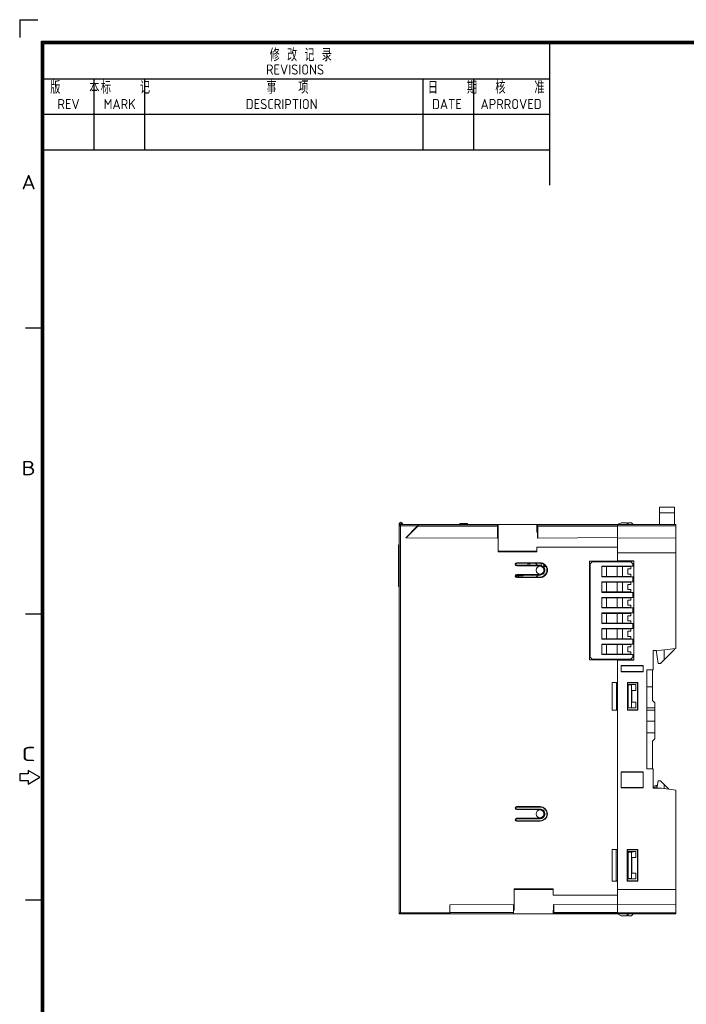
# Model space of a CAD drawing. Extents: x 0 to 555, y 0 to 389.
# Tile 6 of 21: x 0 to 171, y 136 to 389. Entities that reach past the tile are written whole.
import ezdxf
from ezdxf.enums import TextEntityAlignment as Align

# ---------------------------------------------------------------- set-up
doc = ezdxf.new("R2010")
doc.units = 0
doc.header["$LTSCALE"] = 23.1
doc.header["$MEASUREMENT"] = 0
doc.layers.get('0').update_dxf_attribs({"linetype": 'CONTINUOUS'})
doc.styles.get("Standard").update_dxf_attribs({"font": 'isocp3.shx', "bigfont": 'gbcbig.shx'})

# ---------------------------------------------------------------- blocks, each defined once
blk = doc.blocks.new('A3')
for p, q in [((226.88, 299.35), (226.88, 295.81)), ((226.88, 299.35), (230.41, 299.35)), ((231.12, 4.24), (231.12, 295.1)), ((231.12, 295.1), (649.67, 295.1)), ((231.35, 4.47), (231.35, 294.88)), ((231.35, 294.88), (649.45, 294.88)), ((231.57, 4.69), (231.57, 294.65)), ((231.57, 294.65), (649.22, 294.65)), ((331.57, 266.65), (331.57, 294.65)), ((231.57, 287.65), (331.57, 287.65)), ((241.57, 273.65), (241.57, 287.65)), ((251.57, 273.65), (251.57, 287.65)), ((306.57, 273.65), (306.57, 287.65)), ((316.57, 273.65), (316.57, 287.65)), ((231.57, 280.65), (331.57, 280.65)), ((231.57, 273.65), (331.57, 273.65)), ((231.35, 238.38), (227.96, 238.38)), ((231.35, 181.88), (227.96, 181.88)), ((226.83, 150.35), (226.83, 149)), ((228.52, 150.35), (226.83, 150.35)), ((228.52, 151.03), (228.52, 150.35)), ((230.78, 149.67), (228.52, 151.03)), ((226.83, 149), (228.52, 149)), ((228.52, 148.32), (230.78, 149.67)), ((228.52, 149), (228.52, 148.32)), ((231.35, 125.38), (227.96, 125.38))]:
    blk.add_line(p, q)
for s, height, p in [('修 改 记 录', 2.5, (276.22, 291.14)), ('REVISIONS', 2, (275.49, 288.5)), ('版    本', 2.5, (232.86, 284.71)), ('标    记', 2.5, (242.86, 284.71)), ('事   项', 2.5, (275.57, 284.71)), ('日    期', 2.5, (307.47, 284.71)), ('核    准', 2.5, (320.79, 284.72)), ('REV', 2, (234.28, 281.67)), ('MARK', 2, (243.4, 281.67)), ('DESCRIPTION', 2, (271.49, 281.67)), ('DATE', 2, (308.3, 281.67)), ('APRROVED', 2, (317.88, 281.68))]:
    blk.add_text(s, height=height).set_placement(p)
for s, width, p, p2 in [('A', 1.333333, (227.18, 265.84), (230, 265.84)), ('B', 1.538462, (227.18, 209.34), (230, 209.34)), ('C', 1.818182, (227.18, 152.84), (230, 152.84))]:
    blk.add_text(s, height=2.83, dxfattribs=dict(width=width)).set_placement(p, p2, align=Align.FIT)
for tag, p in [('XXXE', (541.66, 30.61)), ('XXXC', (574.68, 30.61)), ('XXXA', (625.44, 30.61)), ('XXXG', (499.17, 23.61)), ('XXXF', (541.66, 23.61)), ('XXXD', (574.68, 23.61)), ('XXXB', (625.44, 23.61)), ('XXXK', (515.42, 22.59)), ('XXXM', (502.54, 6.73))]:
    blk.add_attdef(tag, text='', height=2.5).set_placement(p, align=Align.CENTER)
blk.add_attdef('XXXJ', text='', height=2.5).set_placement((504.73, 17.63), align=Align.MIDDLE_RIGHT)

msp = doc.modelspace()

# ---------------------------------------------------------------- linework, layer by layer
at = {"lineweight": 5}
for p, q in [((164.236, 263.958), (168.136, 263.958)), ((164.236, 263.958), (164.236, 259.458)), ((168.136, 259.458), (168.136, 263.958)), ((168.136, 262.458), (164.236, 262.458)), ((97.436, 159.458), (97.436, 259.658)), ((98.236, 259.658), (97.436, 259.658)), ((97.436, 259.458), (168.436, 259.458)), ((102.136, 259.158), (97.436, 259.158)), ((97.736, 259.458), (97.736, 159.458)), ((98.236, 259.658), (98.236, 259.458)), ((99.176, 256.091), (102.167, 259.082)), ((102.136, 259.158), (100.563, 257.586)), ((122.611, 259.089), (102.167, 259.082)), ((102.421, 259.458), (102.421, 259.458)), ((102.452, 259.382), (102.421, 259.458)), ((122.636, 259.389), (102.452, 259.382)), ((112.948, 259.458), (112.948, 259.758)), ((112.948, 259.758), (114.948, 259.758)), ((113.798, 259.458), (113.798, 259.758)), ((114.098, 259.458), (114.098, 259.758)), ((114.948, 259.458), (114.948, 259.758)), ((122.611, 256.009), (122.611, 259.089)), ((122.636, 259.389), (122.794, 259.451)), ((122.794, 252.643), (122.794, 259.451)), ((132.777, 259.451), (122.794, 259.451)), ((132.777, 257.509), (132.777, 259.451)), ((132.944, 259.385), (132.777, 259.451)), ((132.944, 259.385), (153.436, 259.385)), ((132.969, 256.009), (132.969, 259.085)), ((153.436, 259.085), (132.969, 259.085)), ((153.436, 259.458), (154.436, 259.958)), ((153.436, 250.108), (153.436, 259.458)), ((168.436, 259.158), (153.436, 259.158)), ((154.436, 259.958), (155.967, 259.958)), ((155.993, 259.458), (155.967, 259.958)), ((156.238, 259.958), (156.22, 259.458)), ((156.238, 259.958), (157.086, 259.958)), ((157.452, 259.458), (157.086, 259.958)), ((168.436, 227.658), (168.436, 259.458)), ((100.621, 257.586), (99.126, 256.091)), ((99.126, 256.091), (122.689, 256.008)), ((100.563, 257.586), (100.621, 257.586)), ((122.689, 257.508), (122.689, 256.009)), ((122.689, 257.508), (122.786, 257.508)), ((122.786, 252.47), (122.786, 257.508)), ((132.777, 257.508), (132.882, 257.509)), ((132.882, 256.009), (132.882, 257.509)), ((132.882, 256.009), (153.436, 256.117)), ((168.436, 256.008), (153.436, 256.087)), ((97.186, 243.908), (97.186, 253.908)), ((132.777, 253.614), (132.786, 253.623)), ((132.786, 252.47), (132.786, 253.623)), ((132.786, 253.623), (153.436, 253.623)), ((97.416, 248.908), (97.416, 250.736)), ((122.794, 252.643), (122.786, 252.47)), ((132.786, 252.47), (122.786, 252.47)), ((132.777, 252.643), (122.794, 252.643)), ((132.786, 252.47), (132.777, 252.643)), ((153.436, 252.214), (168.436, 252.214)), ((97.416, 246.958), (97.416, 248.338)), ((127.586, 249.666), (127.586, 249.515)), ((127.586, 249.666), (133.586, 249.666)), ((127.586, 249.002), (127.586, 248.851)), ((133.586, 248.851), (127.586, 248.851)), ((127.589, 249.516), (133.591, 249.516)), ((133.581, 249.001), (127.589, 249.001)), ((130.986, 249.068), (130.255, 249.068)), ((130.986, 249.516), (130.986, 249.068)), ((132.361, 249.516), (132.361, 249.512)), ((132.84, 249.068), (132.872, 249.068)), ((133.586, 248.851), (133.584, 249.001)), ((133.587, 249.516), (133.586, 249.666)), ((133.886, 249.477), (133.886, 248.953)), ((134.586, 249.188), (134.586, 248.493)), ((134.586, 248.693), (135.065, 248.693)), ((146.236, 250.108), (157.636, 250.108)), ((146.236, 250.108), (146.236, 224.708)), ((146.436, 249.408), (146.936, 249.908)), ((146.436, 249.408), (146.436, 225.408)), ((156.936, 249.908), (146.936, 249.908)), ((157.636, 248.758), (149.436, 248.758)), ((149.436, 248.758), (149.436, 246.058)), ((156.912, 248.658), (149.436, 248.658)), ((150.677, 248.658), (150.677, 246.158)), ((151.436, 248.758), (151.436, 248.658)), ((151.451, 248.758), (151.451, 248.658)), ((153.383, 246.158), (153.383, 248.658)), ((157.671, 250.143), (153.436, 250.143)), ((154.741, 248.658), (154.741, 246.158)), ((155.136, 248.658), (155.136, 248.758)), ((155.436, 248.758), (155.436, 248.658)), ((155.612, 248.758), (155.612, 248.658)), ((156.1, 248.058), (156.912, 248.058)), ((156.1, 248.058), (156.1, 246.758)), ((156.312, 248.758), (156.312, 248.658)), ((156.857, 248.058), (156.857, 248.658)), ((156.912, 248.658), (156.912, 248.058)), ((156.936, 249.908), (157.436, 249.408)), ((157.436, 248.758), (157.436, 249.408)), ((157.636, 250.108), (157.671, 250.143)), ((157.636, 224.708), (157.636, 250.108)), ((157.671, 224.674), (157.671, 250.143)), ((127.936, 246.318), (127.341, 246.318)), ((127.39, 246.418), (127.936, 246.418)), ((127.586, 246.666), (127.586, 246.515)), ((127.586, 246.666), (133.586, 246.666)), ((127.586, 246.002), (127.586, 245.851)), ((133.586, 245.851), (127.586, 245.851)), ((127.589, 246.516), (133.581, 246.516)), ((133.591, 246.001), (127.589, 246.001)), ((127.936, 246.418), (127.936, 246.516)), ((127.936, 246.001), (127.936, 246.318)), ((128.036, 246.516), (128.036, 246.418)), ((128.036, 246.418), (129.236, 246.418)), ((128.036, 246.318), (128.036, 246.001)), ((129.236, 246.318), (128.036, 246.318)), ((129.236, 246.418), (129.236, 246.318)), ((132.568, 246.001), (133.083, 246.516)), ((133.584, 246.516), (133.586, 246.666)), ((133.586, 245.851), (133.587, 246.001)), ((149.436, 246.158), (156.912, 246.158)), ((157.636, 246.058), (149.436, 246.058)), ((151.436, 246.158), (151.436, 246.058)), ((151.451, 246.158), (151.451, 246.058)), ((155.136, 246.058), (155.136, 246.158)), ((155.612, 246.158), (155.612, 246.058)), ((156.912, 246.758), (156.1, 246.758)), ((156.312, 246.158), (156.312, 246.058)), ((156.436, 246.158), (156.436, 246.058)), ((156.857, 246.158), (156.857, 246.758)), ((156.912, 246.758), (156.912, 246.158)), ((157.436, 244.758), (157.436, 246.058)), ((149.436, 244.758), (157.636, 244.758)), ((149.436, 244.758), (149.436, 242.058)), ((156.912, 244.658), (149.436, 244.658)), ((150.677, 244.658), (150.677, 242.158)), ((151.436, 244.758), (151.436, 244.658)), ((151.451, 244.758), (151.451, 244.658)), ((153.383, 242.158), (153.383, 244.658)), ((154.741, 244.658), (154.741, 242.158)), ((155.136, 244.658), (155.136, 244.758)), ((155.612, 244.758), (155.612, 244.658)), ((156.1, 244.058), (156.912, 244.058)), ((156.1, 244.058), (156.1, 242.758)), ((156.312, 244.758), (156.312, 244.658)), ((156.436, 244.758), (156.436, 244.658)), ((156.857, 244.058), (156.857, 244.658)), ((156.912, 244.658), (156.912, 244.058)), ((97.416, 239.214), (97.416, 240.403)), ((149.436, 242.158), (156.912, 242.158)), ((157.636, 242.058), (149.436, 242.058)), ((149.436, 240.758), (157.636, 240.758)), ((149.436, 240.758), (149.436, 238.058)), ((156.912, 240.658), (149.436, 240.658)), ((150.677, 240.658), (150.677, 238.158)), ((151.436, 242.158), (151.436, 242.058)), ((151.436, 240.758), (151.436, 240.658)), ((151.451, 242.158), (151.451, 242.058)), ((151.451, 240.758), (151.451, 240.658)), ((153.383, 238.158), (153.383, 240.658)), ((154.741, 240.658), (154.741, 238.158)), ((155.136, 242.058), (155.136, 242.158)), ((155.136, 240.658), (155.136, 240.758)), ((155.612, 242.158), (155.612, 242.058)), ((155.612, 240.758), (155.612, 240.658)), ((156.912, 242.758), (156.1, 242.758)), ((156.312, 242.158), (156.312, 242.058)), ((156.312, 240.758), (156.312, 240.658)), ((156.436, 242.158), (156.436, 242.058)), ((156.436, 240.758), (156.436, 240.658)), ((156.857, 242.158), (156.857, 242.758)), ((156.857, 240.058), (156.857, 240.658)), ((156.912, 242.758), (156.912, 242.158)), ((156.912, 240.658), (156.912, 240.058)), ((157.436, 240.758), (157.436, 242.058)), ((97.406, 237.16), (97.406, 238.846)), ((97.436, 238.846), (97.406, 238.846)), ((97.436, 238.382), (97.406, 238.382)), ((97.436, 238.313), (97.406, 238.313)), ((97.436, 238.307), (97.406, 238.307)), ((97.436, 238.037), (97.406, 238.037)), ((97.436, 237.962), (97.406, 237.962)), ((97.416, 237.16), (97.416, 238.846)), ((149.436, 238.158), (156.912, 238.158)), ((157.636, 238.058), (149.436, 238.058)), ((151.436, 238.158), (151.436, 238.058)), ((151.451, 238.158), (151.451, 238.058)), ((155.136, 238.058), (155.136, 238.158)), ((155.612, 238.158), (155.612, 238.058)), ((156.1, 240.058), (156.912, 240.058)), ((156.1, 240.058), (156.1, 238.758)), ((156.912, 238.758), (156.1, 238.758)), ((156.312, 238.158), (156.312, 238.058)), ((156.436, 238.158), (156.436, 238.058)), ((156.857, 238.158), (156.857, 238.758)), ((156.912, 238.758), (156.912, 238.158)), ((157.436, 236.758), (157.436, 238.058)), ((97.436, 237.692), (97.406, 237.692)), ((97.406, 237.685), (97.436, 237.685)), ((97.436, 237.643), (97.406, 237.643)), ((97.436, 237.16), (97.406, 237.16)), ((97.406, 235.235), (97.406, 235.439)), ((97.416, 235.257), (97.416, 236.629)), ((97.416, 231.973), (97.416, 235.257)), ((149.436, 236.758), (157.636, 236.758)), ((149.436, 236.758), (149.436, 234.058)), ((156.912, 236.658), (149.436, 236.658)), ((150.677, 236.658), (150.677, 234.158)), ((151.436, 236.758), (151.436, 236.658)), ((151.451, 236.758), (151.451, 236.658)), ((153.383, 234.158), (153.383, 236.658)), ((154.741, 236.658), (154.741, 234.158)), ((155.136, 236.658), (155.136, 236.758)), ((155.612, 236.758), (155.612, 236.658)), ((156.1, 236.058), (156.912, 236.058)), ((156.1, 236.058), (156.1, 234.758)), ((156.312, 236.758), (156.312, 236.658)), ((156.436, 236.758), (156.436, 236.658)), ((156.857, 236.058), (156.857, 236.658)), ((156.912, 236.658), (156.912, 236.058)), ((97.406, 234.718), (97.406, 234.786)), ((149.436, 234.158), (156.912, 234.158)), ((149.436, 234.058), (157.636, 234.058)), ((149.436, 232.758), (157.636, 232.758)), ((149.436, 232.758), (149.436, 230.058)), ((151.436, 234.158), (151.436, 234.058)), ((151.436, 232.758), (151.436, 232.658)), ((151.451, 234.158), (151.451, 234.058)), ((151.451, 232.758), (151.451, 232.658)), ((155.136, 234.058), (155.136, 234.158)), ((155.136, 232.658), (155.136, 232.758)), ((155.612, 234.158), (155.612, 234.058)), ((155.612, 232.758), (155.612, 232.658)), ((156.912, 234.758), (156.1, 234.758)), ((156.312, 234.158), (156.312, 234.058)), ((156.312, 232.758), (156.312, 232.658)), ((156.436, 234.158), (156.436, 234.058)), ((156.436, 232.758), (156.436, 232.658)), ((156.857, 234.158), (156.857, 234.758)), ((156.912, 234.758), (156.912, 234.158)), ((157.436, 232.758), (157.436, 234.058)), ((97.416, 231.665), (97.416, 231.973)), ((156.912, 232.658), (149.436, 232.658)), ((149.436, 230.158), (156.912, 230.158)), ((150.677, 232.658), (150.677, 230.158)), ((151.436, 230.158), (151.436, 230.058)), ((151.451, 230.158), (151.451, 230.058)), ((153.383, 230.158), (153.383, 232.658)), ((154.741, 232.658), (154.741, 230.158)), ((155.136, 230.058), (155.136, 230.158)), ((155.612, 230.158), (155.612, 230.058)), ((156.1, 232.058), (156.912, 232.058)), ((156.1, 232.058), (156.1, 230.758)), ((156.912, 230.758), (156.1, 230.758)), ((156.312, 230.158), (156.312, 230.058)), ((156.436, 230.158), (156.436, 230.058)), ((156.857, 232.058), (156.857, 232.658)), ((156.857, 230.158), (156.857, 230.758)), ((156.912, 232.658), (156.912, 232.058)), ((156.912, 230.758), (156.912, 230.158)), ((97.416, 229.1), (97.416, 229.1)), ((97.416, 227.87), (97.416, 229.08)), ((157.636, 230.058), (149.436, 230.058)), ((149.436, 228.758), (157.636, 228.758)), ((149.436, 228.758), (149.436, 226.058)), ((156.912, 228.658), (149.436, 228.658)), ((150.677, 228.658), (150.677, 226.158)), ((151.436, 228.758), (151.436, 228.658)), ((151.451, 228.758), (151.451, 228.658)), ((153.383, 226.158), (153.383, 228.658)), ((154.741, 228.658), (154.741, 226.158)), ((155.136, 228.658), (155.136, 228.758)), ((155.612, 228.758), (155.612, 228.658)), ((156.1, 228.058), (156.912, 228.058)), ((156.1, 228.058), (156.1, 226.758)), ((156.312, 228.758), (156.312, 228.658)), ((156.436, 228.758), (156.436, 228.658)), ((156.857, 228.058), (156.857, 228.658)), ((156.912, 228.658), (156.912, 228.058)), ((157.436, 228.758), (157.436, 230.058)), ((168.436, 227.658), (164.728, 227.195)), ((168.136, 227.358), (168.136, 227.621)), ((97.416, 225.326), (97.416, 225.326)), ((97.416, 224.096), (97.416, 225.306)), ((146.936, 224.908), (146.436, 225.408)), ((149.436, 226.158), (156.912, 226.158)), ((149.436, 226.058), (157.636, 226.058)), ((151.436, 226.158), (151.436, 226.058)), ((151.451, 226.158), (151.451, 226.058)), ((155.136, 226.058), (155.136, 226.158)), ((155.436, 226.158), (155.436, 226.058)), ((155.612, 226.158), (155.612, 226.058)), ((156.912, 226.758), (156.1, 226.758)), ((156.312, 226.158), (156.312, 226.058)), ((156.857, 226.158), (156.857, 226.758)), ((156.912, 226.758), (156.912, 226.158)), ((157.436, 225.408), (156.936, 224.908)), ((157.436, 225.408), (157.436, 226.058)), ((164.728, 227.195), (162.636, 227.158)), ((162.636, 227.158), (163.399, 227.158)), ((162.636, 227.158), (162.636, 222.2)), ((163.936, 223.758), (163.397, 227.172)), ((168.136, 227.358), (164.536, 223.758)), ((165.436, 227.283), (165.436, 224.658)), ((146.236, 224.708), (157.636, 224.708)), ((146.936, 224.908), (156.936, 224.908)), ((153.436, 159.458), (153.436, 224.708)), ((153.436, 224.674), (157.671, 224.674)), ((160.067, 223.24), (154.404, 223.24)), ((154.404, 223.24), (154.436, 223.208)), ((154.404, 223.24), (154.404, 221.677)), ((160.036, 223.208), (154.436, 223.208)), ((154.436, 223.208), (154.436, 221.708)), ((157.636, 224.708), (157.671, 224.674)), ((160.036, 223.208), (160.067, 223.24)), ((160.036, 221.708), (160.036, 223.208)), ((160.067, 221.677), (160.067, 223.24)), ((163.936, 223.758), (164.536, 223.758)), ((97.416, 221.269), (97.416, 221.599)), ((97.416, 219.797), (97.416, 221.269)), ((154.404, 221.677), (154.436, 221.708)), ((154.404, 221.677), (160.067, 221.677)), ((154.436, 221.708), (160.036, 221.708)), ((160.067, 221.677), (160.036, 221.708)), ((162.636, 222.2), (161.036, 222.158)), ((161.036, 222.158), (161.036, 196.758)), ((162.436, 214.258), (162.436, 222.195)), ((97.416, 218.891), (97.416, 219.581)), ((97.416, 216.548), (97.416, 217.757)), ((153.436, 218.928), (152.136, 218.928)), ((153.194, 218.871), (152.136, 218.928)), ((152.136, 211.789), (152.136, 218.928)), ((153.194, 211.846), (153.194, 218.871)), ((158.669, 218.892), (156.003, 218.892)), ((156.003, 218.892), (156.003, 211.825)), ((156.003, 218.891), (156.036, 218.858)), ((158.636, 218.858), (156.036, 218.858)), ((156.036, 211.858), (156.036, 218.858)), ((158.186, 218.358), (156.186, 218.358)), ((156.186, 218.358), (156.186, 212.358)), ((156.186, 218.358), (156.217, 218.28)), ((157.086, 218.28), (156.217, 218.28)), ((156.217, 218.28), (156.217, 212.437)), ((157.086, 218.28), (158.186, 218.358)), ((157.086, 212.437), (157.086, 218.28)), ((158.186, 216.858), (158.186, 218.358)), ((158.669, 218.892), (158.636, 218.858)), ((158.636, 218.858), (158.636, 211.858)), ((158.669, 211.825), (158.669, 218.892)), ((162.436, 217.758), (161.036, 217.758)), ((158.186, 216.858), (157.108, 216.936)), ((157.186, 216.858), (157.108, 216.936)), ((157.108, 216.936), (157.108, 213.781)), ((157.186, 216.858), (158.186, 216.858)), ((157.186, 213.858), (157.186, 216.858)), ((97.416, 210.221), (97.416, 213.983)), ((157.108, 213.781), (158.186, 213.858)), ((157.186, 213.858), (157.108, 213.781)), ((158.186, 213.858), (157.186, 213.858)), ((158.186, 212.358), (158.186, 213.858)), ((162.436, 214.258), (163.036, 213.658)), ((163.036, 211.781), (163.036, 213.658)), ((97.416, 209.985), (97.416, 210.209)), ((97.416, 209.937), (97.416, 209.985)), ((97.416, 185.135), (97.416, 209.935)), ((153.194, 211.846), (152.136, 211.789)), ((153.436, 211.789), (152.136, 211.789)), ((156.003, 211.826), (156.036, 211.858)), ((156.003, 211.825), (158.669, 211.825)), ((156.036, 211.858), (158.636, 211.858)), ((156.186, 212.358), (156.217, 212.437)), ((156.186, 212.358), (158.186, 212.358)), ((156.217, 212.437), (157.086, 212.437)), ((158.186, 212.358), (157.086, 212.437)), ((158.636, 211.858), (158.669, 211.825)), ((161.036, 212.415), (163.036, 212.415)), ((163.036, 211.781), (161.036, 211.781)), ((163.036, 204.408), (163.036, 211.781)), ((161.036, 208.932), (163.036, 208.932)), ((163.036, 205.96), (161.036, 205.96)), ((163.036, 204.408), (162.436, 203.808)), ((162.436, 196.722), (162.436, 203.808)), ((160.067, 195.94), (154.404, 195.94)), ((154.404, 195.94), (154.436, 195.908)), ((154.404, 195.94), (154.404, 191.877)), ((154.436, 195.908), (160.036, 195.908)), ((154.436, 191.908), (154.436, 195.908)), ((160.036, 195.908), (160.067, 195.94)), ((160.036, 195.908), (160.036, 191.908)), ((160.067, 191.877), (160.067, 195.94)), ((161.036, 196.758), (162.636, 196.717)), ((162.636, 196.717), (162.636, 191.758)), ((163.606, 191.742), (163.936, 193.608)), ((163.936, 193.608), (164.536, 193.608)), ((164.536, 193.608), (166.664, 191.48)), ((165.436, 191.633), (165.436, 192.708)), ((154.404, 191.877), (154.436, 191.908)), ((154.404, 191.877), (160.067, 191.877)), ((160.036, 191.908), (154.436, 191.908)), ((160.067, 191.877), (160.036, 191.908)), ((163.609, 191.758), (162.636, 191.758)), ((162.636, 191.758), (164.728, 191.722)), ((164.728, 191.722), (168.436, 191.258)), ((168.436, 159.458), (168.436, 191.258)), ((97.416, 181.588), (97.416, 185.13)), ((127.586, 187.035), (133.586, 187.035)), ((127.586, 187.035), (127.587, 186.917)), ((127.587, 186.4), (127.586, 186.282)), ((133.586, 186.282), (127.586, 186.282)), ((127.59, 186.918), (133.592, 186.918)), ((133.58, 186.399), (127.59, 186.399)), ((133.586, 186.282), (133.584, 186.399)), ((133.587, 186.918), (133.586, 187.035)), ((127.586, 184.035), (133.586, 184.035)), ((127.586, 184.035), (127.587, 183.917)), ((127.587, 183.4), (127.586, 183.282)), ((133.586, 183.282), (127.586, 183.282)), ((127.59, 183.918), (133.58, 183.918)), ((133.592, 183.399), (127.59, 183.399)), ((133.584, 183.918), (133.586, 184.035)), ((133.586, 183.282), (133.587, 183.399)), ((97.416, 179.173), (97.416, 181.583)), ((97.416, 172.093), (97.416, 179.172)), ((153.436, 176.046), (152.136, 176.046)), ((153.166, 175.977), (152.136, 176.046)), ((152.136, 167.871), (152.136, 176.046)), ((153.166, 167.94), (153.166, 175.977)), ((158.68, 176.002), (155.993, 176.002)), ((155.993, 176.002), (156.036, 175.958)), ((155.993, 176.002), (155.993, 167.915)), ((158.636, 175.958), (156.036, 175.958)), ((156.036, 167.958), (156.036, 175.958)), ((158.186, 175.458), (156.186, 175.458)), ((156.186, 175.458), (156.224, 175.362)), ((156.186, 175.458), (156.186, 168.458)), ((157.086, 175.362), (156.224, 175.362)), ((156.224, 175.362), (156.224, 168.555)), ((157.086, 175.362), (158.186, 175.458)), ((157.087, 174.055), (157.086, 175.362)), ((158.186, 173.958), (158.186, 175.458)), ((158.68, 176.003), (158.636, 175.958)), ((158.636, 175.958), (158.636, 167.958)), ((158.68, 167.915), (158.68, 176.002)), ((97.416, 162.181), (97.416, 172.089)), ((158.186, 173.958), (157.087, 174.055)), ((157.186, 173.958), (157.088, 174.055)), ((157.089, 169.862), (157.089, 174.055)), ((157.186, 173.958), (158.186, 173.958)), ((157.186, 169.958), (157.186, 173.958)), ((157.086, 168.555), (157.087, 169.862)), ((157.087, 169.862), (158.186, 169.958)), ((157.186, 169.958), (157.089, 169.862)), ((158.186, 169.958), (157.186, 169.958)), ((158.186, 168.458), (158.186, 169.958)), ((153.166, 167.94), (152.136, 167.871)), ((153.436, 167.871), (152.136, 167.871)), ((155.993, 167.916), (156.036, 167.958)), ((155.993, 167.915), (158.68, 167.915)), ((156.036, 167.958), (158.636, 167.958)), ((156.186, 168.458), (156.224, 168.555)), ((156.186, 168.458), (158.186, 168.458)), ((156.224, 168.555), (157.086, 168.555)), ((158.186, 168.458), (157.086, 168.555)), ((158.636, 167.958), (158.68, 167.914)), ((136.936, 165.877), (126.936, 165.877)), ((126.936, 165.877), (126.944, 165.704)), ((126.936, 160.408), (126.936, 165.877)), ((136.927, 165.704), (126.944, 165.704)), ((136.927, 165.704), (136.936, 165.877)), ((136.927, 164.303), (136.927, 165.704)), ((136.936, 164.294), (136.936, 165.877)), ((168.436, 165.703), (153.436, 165.703)), ((126.839, 161.908), (110.436, 161.823)), ((126.764, 159.827), (126.764, 161.908)), ((126.839, 161.908), (126.839, 160.408)), ((136.927, 164.303), (136.936, 164.294)), ((153.436, 164.294), (136.936, 164.294)), ((137.032, 161.908), (153.436, 161.822)), ((137.032, 161.908), (137.032, 160.408)), ((137.119, 159.832), (137.119, 161.908)), ((153.436, 161.83), (168.436, 161.908)), ((97.436, 159.758), (110.436, 159.758)), ((168.436, 159.458), (97.436, 159.458)), ((110.436, 159.458), (110.436, 161.823)), ((110.436, 159.832), (126.764, 159.827)), ((110.436, 159.532), (126.79, 159.527)), ((126.944, 159.465), (126.79, 159.527)), ((126.936, 160.408), (126.839, 160.408)), ((136.927, 159.465), (126.944, 159.465)), ((137.032, 160.408), (136.927, 160.409)), ((136.927, 159.465), (136.927, 160.408)), ((136.927, 159.465), (137.094, 159.532)), ((153.436, 159.532), (137.094, 159.532)), ((137.119, 159.832), (153.436, 159.832)), ((153.436, 159.758), (168.436, 159.758)), ((153.436, 159.458), (154.436, 158.958)), ((155.967, 158.958), (155.993, 159.458)), ((156.22, 159.458), (156.238, 158.958)), ((157.086, 158.958), (157.452, 159.458)), ((155.967, 158.958), (154.436, 158.958)), ((157.086, 158.958), (156.238, 158.958))]:
    msp.add_line(p, q, dxfattribs=at)
msp.add_lwpolyline([(134.586, 248.843), (134.587, 248.86), (134.6, 248.905), (134.611, 248.926)], dxfattribs=at)
for centre in [(133.586, 247.758), (133.586, 185.158)]:
    msp.add_circle(centre, 1, dxfattribs=at)
for centre, radius, start, end in [((97.836, 259.658), 0.4, 0, 180), ((97.736, 259.158), 0.3, 90, 180), ((97.686, 253.908), 0.5, 120.0026, 180), ((127.586, 249.258), 0.407, 90, 270), ((131.561, 248.068), 1.65, 118.49446, 145.373), ((131.561, 248.068), 1.65, 34.58408, 60.99745), ((127.986, 251.068), 5.25, 336.78114, 337.60731), ((133.586, 247.758), 1.907, 270, 90), ((133.586, 247.758), 1.093, 270, 90), ((127.586, 246.258), 0.407, 90, 270), ((131.561, 248.068), 1.65, 251.08476, 289.07225), ((127.986, 251.368), 5.85, 302.99217, 303.77576), ((127.986, 251.368), 5.9, 303.45027, 304.47698), ((127.986, 251.368), 5.95, 303.99626, 305.16411), ((127.986, 251.368), 6.05, 305.06651, 306.50652), ((127.986, 251.368), 6.25, 307.90511, 309.05688), ((97.686, 243.908), 0.5, 180, 239.99753), ((153.633, 203.626), 8.231, 91.9452, 93.05291), ((153.681, 202.355), 9.503, 91.48129, 91.97641), ((161.986, 193.97), 1.92, 290.23086, 300.34583), ((163.461, 191.45), 1, 74.65671, 120.34583), ((161.986, 193.97), 2.22, 287.08776, 300.34583), ((163.461, 191.45), 0.7, 72.3772, 120.34583), ((127.586, 186.658), 0.376, 90, 270), ((133.586, 185.158), 1.876, 270, 90), ((133.586, 185.158), 1.124, 270, 90), ((127.586, 183.658), 0.376, 90, 270), ((97.736, 159.758), 0.3, 180, 270)]:
    msp.add_arc(centre, radius, start, end, dxfattribs=at)
for centre, ratio, start_param, end_param in [((132.943, 259.085), 0.0874887, -1.5707963, -0.0349066), ((126.791, 159.827), 0.0875588, 1.5707668, 3.1066578), ((137.093, 159.832), 0.0874887, -3.1066861, -1.5707963)]:
    msp.add_ellipse(centre, major_axis=(0, 0.3), ratio=ratio, start_param=start_param, end_param=end_param, dxfattribs=at)
for points, knots in [([(102.421, 259.458), (102.421, 259.453), (102.407, 259.442), (102.39, 259.418), (102.357, 259.386), (102.305, 259.33), (102.23, 259.253), (102.168, 259.191), (102.136, 259.158)], [0, 0, 0, 0, 0.0327429, 0.1122713, 0.2255855, 0.361302, 0.6699475, 1, 1, 1, 1]), ([(102.167, 259.082), (102.199, 259.115), (102.247, 259.163), (102.309, 259.227), (102.352, 259.271), (102.389, 259.311), (102.423, 259.344), (102.437, 259.367), (102.454, 259.378), (102.452, 259.382)], [0, 0, 0, 0, 0.3326368, 0.4923072, 0.6428601, 0.7787164, 0.8915235, 0.9694374, 1, 1, 1, 1]), ([(122.636, 259.389), (122.634, 259.387), (122.63, 259.377), (122.623, 259.348), (122.617, 259.287), (122.612, 259.196), (122.611, 259.126), (122.611, 259.089)], [0, 0, 0, 0, 0.0297451, 0.0917677, 0.3100045, 0.6278654, 1, 1, 1, 1]), ([(127.589, 249.516), (127.523, 249.516), (127.385, 249.462), (127.329, 249.324), (127.329, 249.258)], [0, 0, 0, 0, 0.5002009, 1, 1, 1, 1]), ([(127.329, 249.258), (127.329, 249.193), (127.385, 249.055), (127.523, 249.001), (127.589, 249.001)], [0, 0, 0, 0, 0.4998311, 1, 1, 1, 1]), ([(134.827, 247.758), (134.827, 247.92), (134.762, 248.248), (134.485, 248.661), (134.07, 248.937), (133.743, 249.001), (133.581, 249.001)], [0, 0, 0, 0, 0.250032, 0.4999925, 0.7499464, 1, 1, 1, 1]), ([(133.591, 249.516), (133.819, 249.516), (134.281, 249.423), (134.863, 249.032), (135.253, 248.448), (135.344, 247.987), (135.344, 247.758)], [0, 0, 0, 0, 0.2500041, 0.4999904, 0.749974, 1, 1, 1, 1]), ([(134.756, 249.056), (134.728, 249.035), (134.675, 248.997), (134.628, 248.951), (134.611, 248.926)], [0, 0, 0, 0, 0.537691, 1, 1, 1, 1]), ([(127.589, 246.516), (127.523, 246.516), (127.385, 246.462), (127.329, 246.324), (127.329, 246.258)], [0, 0, 0, 0, 0.5002009, 1, 1, 1, 1]), ([(127.329, 246.258), (127.329, 246.193), (127.385, 246.055), (127.523, 246.001), (127.589, 246.001)], [0, 0, 0, 0, 0.4998311, 1, 1, 1, 1]), ([(133.581, 246.516), (133.743, 246.516), (134.07, 246.58), (134.485, 246.856), (134.762, 247.269), (134.827, 247.597), (134.827, 247.758)], [0, 0, 0, 0, 0.2500538, 0.5000078, 0.7499683, 1, 1, 1, 1]), ([(135.344, 247.758), (135.344, 247.53), (135.253, 247.069), (134.863, 246.485), (134.281, 246.094), (133.819, 246.001), (133.591, 246.001)], [0, 0, 0, 0, 0.250026, 0.5000095, 0.7499959, 1, 1, 1, 1]), ([(153.194, 218.871), (153.214, 218.87), (153.294, 218.866), (153.374, 218.864), (153.436, 218.862)], [0, 0, 0, 0, 0.2384617, 1, 1, 1, 1]), ([(127.59, 186.918), (127.523, 186.918), (127.384, 186.864), (127.327, 186.725), (127.327, 186.658)], [0, 0, 0, 0, 0.5002384, 1, 1, 1, 1]), ([(127.327, 186.658), (127.327, 186.592), (127.384, 186.453), (127.523, 186.399), (127.59, 186.399)], [0, 0, 0, 0, 0.4997952, 1, 1, 1, 1]), ([(134.825, 185.158), (134.825, 185.32), (134.76, 185.647), (134.483, 186.06), (134.069, 186.336), (133.742, 186.4), (133.58, 186.399)], [0, 0, 0, 0, 0.250031, 0.4999909, 0.7499428, 1, 1, 1, 1]), ([(133.58, 183.918), (133.742, 183.917), (134.069, 183.981), (134.483, 184.257), (134.76, 184.67), (134.825, 184.997), (134.825, 185.158)], [0, 0, 0, 0, 0.2500574, 0.5000094, 0.7499693, 1, 1, 1, 1]), ([(133.592, 186.918), (133.821, 186.917), (134.282, 186.825), (134.865, 186.433), (135.255, 185.849), (135.346, 185.387), (135.346, 185.158)], [0, 0, 0, 0, 0.2500007, 0.4999886, 0.7499731, 1, 1, 1, 1]), ([(135.346, 185.158), (135.346, 184.93), (135.255, 184.468), (134.865, 183.884), (134.282, 183.492), (133.821, 183.4), (133.592, 183.399)], [0, 0, 0, 0, 0.2500268, 0.5000113, 0.7499992, 1, 1, 1, 1]), ([(127.59, 183.918), (127.523, 183.918), (127.384, 183.864), (127.327, 183.725), (127.327, 183.658)], [0, 0, 0, 0, 0.5002384, 1, 1, 1, 1]), ([(127.327, 183.658), (127.327, 183.592), (127.384, 183.453), (127.523, 183.399), (127.59, 183.399)], [0, 0, 0, 0, 0.4997952, 1, 1, 1, 1]), ([(153.166, 175.977), (153.187, 175.975), (153.277, 175.97), (153.367, 175.966), (153.435, 175.964)], [0, 0, 0, 0, 0.2335343, 1, 1, 1, 1]), ([(153.342, 167.95), (153.327, 167.949), (153.268, 167.947), (153.209, 167.943), (153.166, 167.94)], [0, 0, 0, 0, 0.2606839, 1, 1, 1, 1])]:
    msp.add_open_spline(points, degree=3, knots=knots, dxfattribs=at)
msp.add_open_spline([(153.435, 167.954), (153.404, 167.953), (153.373, 167.951), (153.342, 167.95)], degree=3, dxfattribs=at)

# ---------------------------------------------------------------- block references
at = {"xscale": 1.3, "yscale": 1.3, "zscale": 1.3}
msp.add_blockref('A3', (-294.942, 0), dxfattribs=at)

doc.saveas('drawing.dxf')
